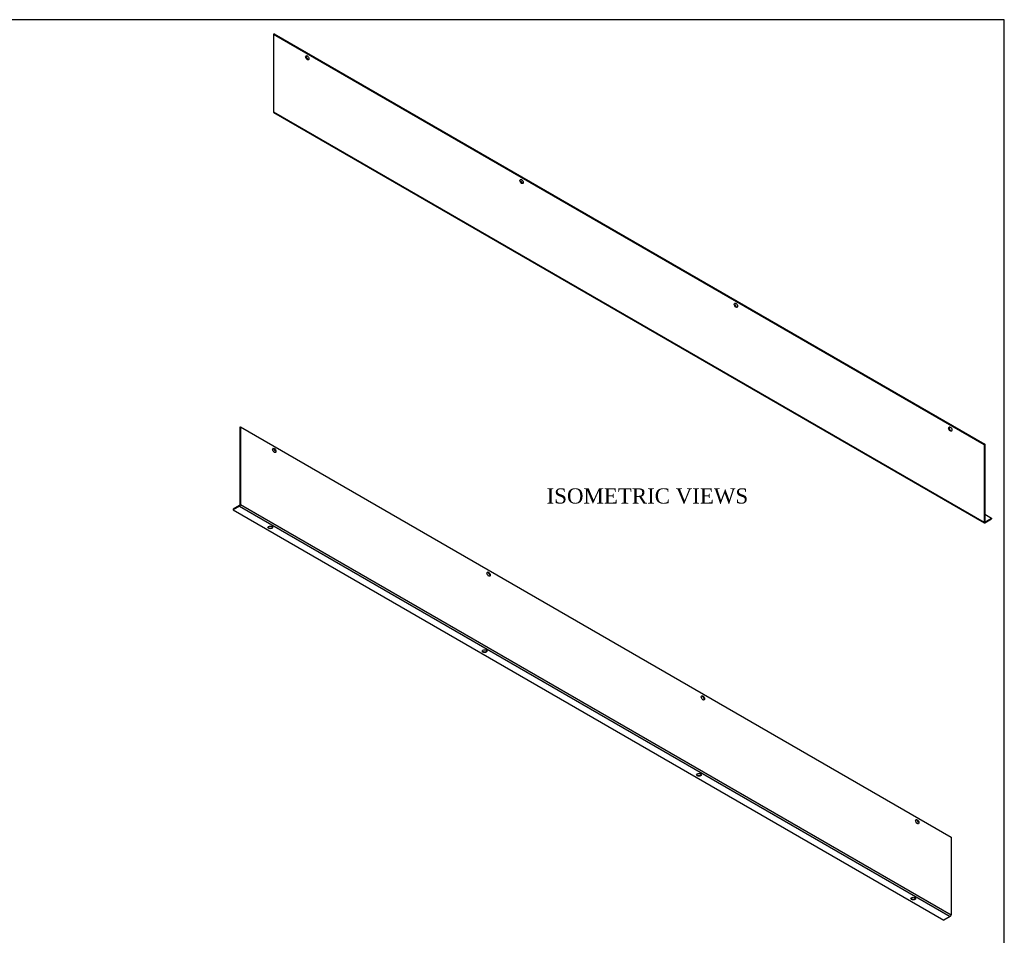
# Model space of a CAD drawing. Header units: inches. Extents: x 1 to 150, y -1 to 99.
# Tile 2 of 2: x 91 to 150, y 45 to 99. Entities that reach past the tile are written whole.
import ezdxf
from ezdxf.enums import TextEntityAlignment as Align

# ---------------------------------------------------------------- set-up
doc = ezdxf.new("R2010")
doc.units = ezdxf.units.IN
doc.header["$MEASUREMENT"] = 0
doc.layers.add('COM49301', color=7, linetype='Continuous')
doc.layers.add('Default', color=7, linetype='Continuous')
doc.styles.add('SEACAD_Times_New_Roman', font='times.ttf')

# ---------------------------------------------------------------- blocks, each defined once
blk = doc.blocks.new('SE5')
at = {"layer": 'COM49301', "color": 7, "linetype": 'Continuous'}
for p, q in [((106.2949322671, 98.6476191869), (106.2609911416, 98.628023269)), ((106.2609911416, 98.628023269), (106.2609911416, 94.018083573)), ((106.2609911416, 98.628023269), (148.4660735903, 74.260907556)), ((106.2949322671, 98.6476191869), (148.5000147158, 74.280503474)), ((106.2609911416, 94.018083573), (148.4660735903, 69.6509678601)), ((106.2759028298, 93.9851236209), (148.4809852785, 69.618007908)), ((148.5000147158, 74.280503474), (148.4660735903, 74.260907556)), ((148.4660735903, 74.260907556), (148.4660735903, 69.6509678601)), ((148.5000147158, 74.280503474), (148.5000147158, 69.6705637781)), ((148.5000147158, 70.1220863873), (148.9080153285, 69.8865271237)), ((148.5000147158, 69.6705637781), (148.5169852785, 69.66076581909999)), ((148.5169852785, 69.66076581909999), (148.9080153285, 69.8865271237)), ((148.5169852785, 69.6215739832), (148.9080153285, 69.8473352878)), ((148.9080153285, 69.8865271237), (148.9080153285, 69.8473352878))]:
    blk.add_line(p, q, dxfattribs=at)
for centre, major_axis in [((108.2712957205, 97.2322223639), (-0.07024999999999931, 0.1216765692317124)), ((120.9992177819, 89.88375313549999), (-0.07024999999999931, 0.1216765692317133)), ((133.7271398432, 82.5352839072), (-0.07025000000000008, 0.1216765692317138)), ((146.4550619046, 75.1868146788), (-0.07024999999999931, 0.1216765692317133))]:
    blk.add_ellipse(centre, major_axis=major_axis, ratio=0.5773502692, dxfattribs=at)
for centre, major_axis, start_param, end_param in [((108.305236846, 97.2518182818), (-0.07024999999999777, 0.1216765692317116), 0.2439879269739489, 2.897604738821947), ((106.3119028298, 94.04747745), (0.03600000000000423, 0.06235382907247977), 2.35619449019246, 3.141592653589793), ((121.0331589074, 89.90334905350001), (-0.07025000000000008, 0.1216765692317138), 0.2439874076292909, 2.897605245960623), ((133.7610809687, 82.5548798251), (-0.07025000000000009, 0.1216765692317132), 0.2439874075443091, 2.897605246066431), ((146.4890030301, 75.2064105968), (-0.07024999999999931, 0.1216765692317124), 0.2439874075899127, 2.897605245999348), ((148.5169852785, 69.680361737), (0.03600000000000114, 0.06235382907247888), 2.356194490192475, 3.926990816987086), ((148.5169852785, 69.680361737), (0.01200000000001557, 0.02078460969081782), 2.356194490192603, 3.926990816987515)]:
    blk.add_ellipse(centre, major_axis=major_axis, ratio=0.5773502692, start_param=start_param, end_param=end_param, dxfattribs=at)
blk = doc.blocks.new('SE6')
at = {"layer": 'COM49301', "color": 7, "linetype": 'Continuous'}
for p, q in [((104.2678933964, 75.2908844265), (104.3018345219, 75.3104803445)), ((104.2678933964, 75.2908844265), (104.2678933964, 70.6809447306)), ((104.3018345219, 75.3104803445), (104.3018345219, 70.7005406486)), ((104.3018345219, 75.3104803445), (146.5069169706, 50.9433646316)), ((104.2509228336, 70.6515508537), (103.8598927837, 70.4257895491)), ((104.2509228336, 70.6123590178), (103.8598927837, 70.3865977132)), ((103.8598927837, 70.4257895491), (103.8598927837, 70.3865977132)), ((103.8598927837, 70.3865977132), (146.0649752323, 46.01948200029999)), ((104.2509228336, 70.6123590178), (146.4560052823, 46.2452433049)), ((104.3018345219, 70.7005406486), (146.5069169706, 46.33342493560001)), ((146.5069169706, 50.9433646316), (146.5069169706, 46.33342493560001)), ((146.4560052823, 46.2452433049), (146.0649752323, 46.01948200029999))]:
    blk.add_line(p, q, dxfattribs=at)
for centre, major_axis in [((106.3121391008, 73.91467943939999), (-0.07024999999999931, 0.1216765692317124)), ((106.0738441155, 69.3435233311), (0.1404999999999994, 2.228360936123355e-15)), ((119.0400611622, 66.566210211), (-0.07025000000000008, 0.1216765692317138)), ((118.8017661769, 61.9950541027), (0.1404999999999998, 6.74424973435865e-16)), ((131.7679832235, 59.21774098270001), (-0.07025000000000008, 0.1216765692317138)), ((131.5296882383, 54.6465848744), (0.1404999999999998, 2.283160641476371e-16)), ((144.4959052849, 51.8692717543), (-0.07024999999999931, 0.1216765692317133)), ((144.2576102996, 47.29811564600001), (0.1404999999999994, 2.228360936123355e-15))]:
    blk.add_ellipse(centre, major_axis=major_axis, ratio=0.5773502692, dxfattribs=at)
for centre, major_axis, start_param, end_param in [((106.2781979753, 73.8950835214), (-0.07024999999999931, 0.1216765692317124), 3.385580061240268, 6.039197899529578), ((104.2509228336, 70.6711467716), (0.03599999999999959, 0.06235382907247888), 3.926990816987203, 5.497787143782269), ((104.2509228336, 70.6711467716), (0.01199999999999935, 0.02078460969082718), 3.926990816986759, 5.497787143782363), ((106.0738441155, 69.3827151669), (0.1404999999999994, 2.228360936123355e-15), 3.385579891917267, 6.039198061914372), ((119.0061200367, 66.5466142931), (-0.07025000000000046, 0.1216765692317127), 3.385580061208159, 6.039197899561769), ((118.8017661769, 62.03424593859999), (0.1404999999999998, 2.283160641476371e-16), 3.385580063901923, 6.039197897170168), ((131.734042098, 59.1981450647), (-0.0702499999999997, 0.1216765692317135), 3.385580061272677, 6.039197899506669), ((131.5296882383, 54.6857767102), (0.1405000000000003, -3.265905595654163e-16), 3.3855800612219, 6.039197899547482), ((144.4619641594, 51.8496758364), (-0.07024999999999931, 0.1216765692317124), 3.385580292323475, 6.039197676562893), ((144.2576102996, 47.3373074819), (0.1405000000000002, -4.169804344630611e-18), 3.385579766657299, 6.039198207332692), ((146.4560052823, 46.3040310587), (-0.03600000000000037, -0.06235382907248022), 0.7853981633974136, 2.356194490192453)]:
    blk.add_ellipse(centre, major_axis=major_axis, ratio=0.5773502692, start_param=start_param, end_param=end_param, dxfattribs=at)
blk = doc.blocks.new('BORDER')
at = {"layer": 'Default', "color": 7, "linetype": 'Continuous'}
for p, q in [((0, 27.86), (-41.86, 27.86)), ((0, 0), (0, 27.86))]:
    blk.add_line(p, q, dxfattribs=at)

msp = doc.modelspace()

# ---------------------------------------------------------------- block references
at = {"layer": 'Default', "color": 7, "xscale": 3.56, "yscale": 3.56, "zscale": 3.56}
msp.add_blockref('BORDER', (149.664085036, 0.3113613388), dxfattribs=at)
at = {"layer": 'Default'}
for name in ['SE5', 'SE6']:
    msp.add_blockref(name, (0, 0), dxfattribs=at)

# ---------------------------------------------------------------- texts
at = {"layer": 'Default', "color": 7, "linetype": 'Continuous', "style": 'SEACAD_Times_New_Roman'}
msp.add_text('ISOMETRIC VIEWS', height=0.9, dxfattribs=at).set_placement((122.4837423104, 71.6601525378), align=Align.TOP_LEFT)

doc.saveas('drawing.dxf')
